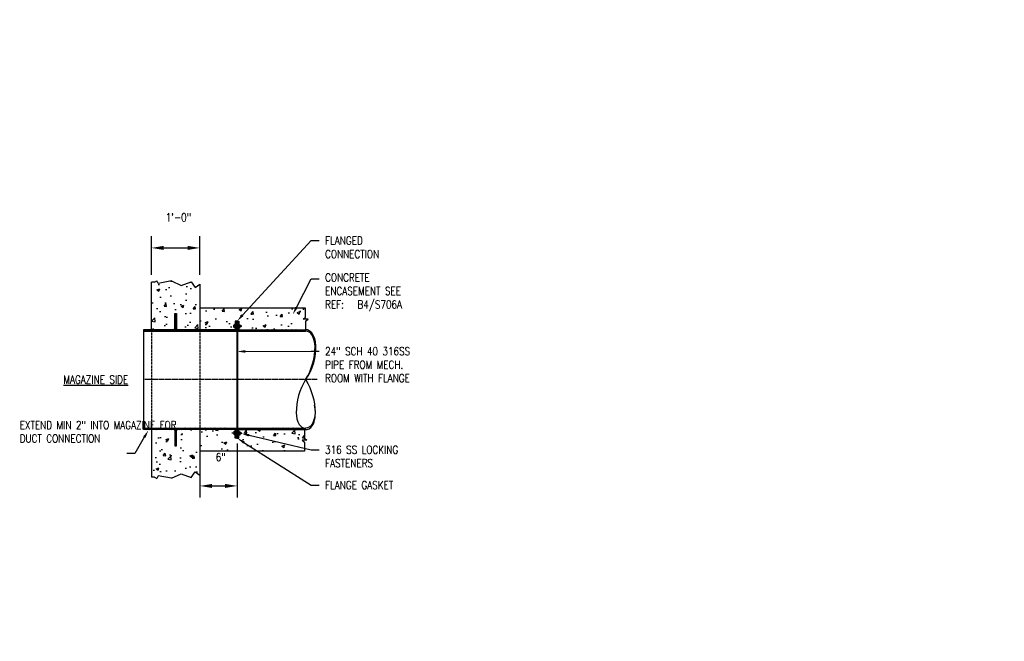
# Model space of a CAD drawing. Header units: inches. Extents: x 1758 to 2476, y 30 to 381.
# Tile 1 of 3: x 1799 to 2043, y 30 to 184. Entities that reach past the tile are written whole.
import ezdxf
from ezdxf import colors
from ezdxf.entities.mleader import LeaderData, LeaderLine
from ezdxf.math import Vec2, Vec3

# ---------------------------------------------------------------- set-up
doc = ezdxf.new("R2010")
doc.units = ezdxf.units.IN
doc.header["$MEASUREMENT"] = 0
doc.linetypes.add('Center 1_4_', pattern=[0.53125, 0.25, -0.09375, 0.09375, -0.09375])
doc.linetypes.add('DASHED2', pattern=[0.375, 0.25, -0.125])
for name, color, linetype in [('A-ANNO-DIMS', 1, 'Continuous'), ('A-DETL', 3, 'Continuous'), ('A-DETL-CNTR', 2, 'Center 1_4_'), ('A-DETL-THIN', 2, 'Continuous'), ('M-DETL-PATT', 1, 'Continuous'), ('S-ANNO-TEXT', 2, 'Continuous')]:
    doc.layers.add(name, color=color, linetype=linetype)
doc.layers.add('A-FLOR-PATT', color=9, linetype='Continuous', lineweight=18, true_color=0x808080)
doc.styles.add('Annotative', font='romans.shx', dxfattribs={"width": 0.8, "height": 2})
doc.dimstyles.new('Annotative', dxfattribs={"dimscale": 0, "dimtxt": 2, "dimasz": 0.125, "dimexe": 0.179688, "dimexo": 0.0625, "dimgap": 0.09, "dimtad": 1, "dimdec": 3, "dimzin": 3, "dimdsep": 46, "dimlunit": 4, "dimtxsty": 'Annotative', "dimcen": 0.09, "dimclrt": 2, "dimazin": 2, "dimtfac": 1, "dimtdec": 3, "dimtmove": 1, "dimatfit": 3, "dimfxl": 1, "dimtfill": 1, "dimfrac": 2, "dimtolj": 1, "dimtzin": 0, "dimarcsym": 0})
pattern_1 = [(50, (0, 5e-13), (7.172602, -0.627521), [0.75, -8.25]), (355, (0, 5e-13), (-1.387513, 7.52192), [0.6, -6.6]), (100.45144, (0.598, -0.052), (5.785088, 6.8944), [0.637402, -7.01142]), (46.1842, (0, 2), (10.672413, -1.655193), [1.125, -12.375]), (96.63564, (0.889, 1.862), (9.34662, 9.741186), [0.956103, -10.51714]), (351.18416, (0, 2), (9.34662, 9.741186), [0.9, -9.9]), (21, (1, 1.5), (5.96907, -4.026189), [0.75, -8.25]), (326, (1, 1.5), (2.433153, 7.2515), [0.6, -6.6]), (71.45144, (1.4974, 1.1645), (8.402224, 3.225312), [0.637402, -7.01142]), (37.5, (0, 5e-13), (0.1215986, 3.3289385), [0, -6.52, 0, -6.7, 0, -6.625]), (7.5, (0, 5e-13), (2.6306954, 3.944117), [0, -3.82, 0, -6.37, 0, -2.525]), (327.5, (-2.23, 5e-13), (5.3382244, -0.2255487), [0, -2.5, 0, -7.8, 0, -10.35]), (317.5, (-3.23, 5e-13), (5.831862, 1.00105), [0, -3.25, 0, -5.18, 0, -7.35])]
pattern_2 = [(135, (-8, 5e-13), (-0.176776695, -0.176776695), [])]
pattern_3 = [(135, (0, 5e-13), (-0.176776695, -0.176776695), [])]
pattern_4 = [(50, (0, 0), (7.172602, -0.627521), [0.75, -8.25]), (355, (0, 0), (-1.387513, 7.52192), [0.6, -6.6]), (100.45144, (0.598, -0.052), (5.785088, 6.8944), [0.637402, -7.01142]), (46.1842, (0, 2), (10.672413, -1.655193), [1.125, -12.375]), (96.63564, (0.889, 1.862), (9.34662, 9.741186), [0.956103, -10.51714]), (351.18416, (0, 2), (9.34662, 9.741186), [0.9, -9.9]), (21, (1, 1.5), (5.96907, -4.026189), [0.75, -8.25]), (326, (1, 1.5), (2.433153, 7.2515), [0.6, -6.6]), (71.45144, (1.4974, 1.1645), (8.402224, 3.225312), [0.637402, -7.01142]), (37.5, (0, 0), (0.1215986, 3.3289385), [0, -6.52, 0, -6.7, 0, -6.625]), (7.5, (0, 0), (2.6306954, 3.944117), [0, -3.82, 0, -6.37, 0, -2.525]), (327.5, (-2.23, 0), (5.3382244, -0.2255487), [0, -2.5, 0, -7.8, 0, -10.35]), (317.5, (-3.23, 0), (5.831862, 1.00105), [0, -3.25, 0, -5.18, 0, -7.35])]

# ---------------------------------------------------------------- blocks, each defined once
blk = doc.blocks.new('*D15')
at = {"layer": 'A-ANNO-DIMS', "color": 0, "lineweight": -2, "transparency": 16777216}
for p, q in [((1853.12, 79.25), (1853.12, 65.9)), ((1843.91, 74.4), (1843.91, 65.9)), ((1846.91, 68.78), (1850.12, 68.78))]:
    blk.add_line(p, q, dxfattribs=at)
at = {"layer": 'A-ANNO-DIMS', "color": 0, "transparency": 16777216}
for points in [[(1846.91, 69.28), (1846.91, 68.28), (1843.91, 68.78)], [(1850.12, 69.28), (1850.12, 68.28), (1853.12, 68.78)]]:
    blk.add_solid(points, dxfattribs=at)
at = {"layer": 'Defpoints', "color": 0, "transparency": 16777216}
for p in [(1853.12, 80.25), (1843.91, 75.4), (1853.12, 68.78)]:
    blk.add_point(p, dxfattribs=at)
at = {"layer": 'A-ANNO-DIMS', "color": 2, "lineweight": -3, "transparency": 16777216, "insert": (1849.06, 77.59), "char_height": 32, "width": 6.9344, "attachment_point": 5, "style": 'Annotative'}
blk.add_mtext('\\A1;{\\H0.0625x;\\P6"}', dxfattribs=at)
blk = doc.blocks.new('*D17')
at = {"layer": 'A-ANNO-DIMS', "color": 0, "lineweight": -2, "transparency": 16777216}
for p, q in [((1831.91, 121.09), (1831.91, 130.6)), ((1843.91, 121.09), (1843.91, 130.6)), ((1834.91, 127.72), (1840.91, 127.72))]:
    blk.add_line(p, q, dxfattribs=at)
at = {"layer": 'A-ANNO-DIMS', "color": 0, "transparency": 16777216}
for points in [[(1834.91, 128.22), (1834.91, 127.22), (1831.91, 127.72)], [(1840.91, 128.22), (1840.91, 127.22), (1843.91, 127.72)]]:
    blk.add_solid(points, dxfattribs=at)
at = {"layer": 'Defpoints', "color": 0, "transparency": 16777216}
for p in [(1843.91, 127.72), (1831.91, 120.09), (1843.91, 120.09)]:
    blk.add_point(p, dxfattribs=at)
at = {"layer": 'A-ANNO-DIMS', "color": 2, "lineweight": -3, "transparency": 16777216, "insert": (1838.57, 136.95), "char_height": 32, "width": 6.9344, "attachment_point": 5, "style": 'Annotative'}
blk.add_mtext('\\A1;{\\H0.0625x;\\P1\'-0"}', dxfattribs=at)

msp = doc.modelspace()

# ---------------------------------------------------------------- hatches: boundary and pattern name
at = {"layer": 'A-FLOR-PATT', "lineweight": -3}
h = msp.add_hatch(dxfattribs=at)
h.set_pattern_fill('AR-CONC', color=8, style=0)
h.set_pattern_definition(pattern_4)
h.paths.add_polyline_path([(1831.9134, 107.4735), (1837.7251, 107.4735), (1837.7251, 111.4735), (1838.1018, 111.4735), (1838.1018, 107.4735), (1843.9134, 107.4735), (1843.9134, 118.7161), (1842.7126, 117.9502), (1841.7702, 119.3456), (1839.2572, 118.4037), (1836.8925, 119.529), (1833.5846, 118.9225), (1833.1969, 119.5779), (1832.6186, 119.2117), (1831.9134, 119.2635)])
h = msp.add_hatch(dxfattribs=at)
h.set_pattern_fill('AR-CONC', color=8, style=0)
h.set_pattern_definition(pattern_1)
h.paths.add_polyline_path([(1861.5745, 107.4735), (1869.7922, 107.4735), (1869.7922, 109.5882), (1870.2783, 110.0743), (1869.1826, 110.0743), (1869.7129, 110.6046), (1869.7129, 112.7402), (1843.9134, 112.7402), (1843.9134, 107.4735), (1860.6628, 107.4735), (1860.6628, 109.5785), (1861.5745, 109.5785), (1861.5745, 109.57)])
for points in [[(1837.7251, 107.6903), (1837.7251, 107.4735), (1837.5083, 107.4735), (1837.5187, 107.484)], [(1838.1018, 107.6903), (1838.3185, 107.4735), (1838.1018, 107.4735), (1838.1018, 107.4838)], [(1837.7251, 82.5068), (1837.7251, 82.7235), (1837.5083, 82.7235), (1837.5187, 82.7131)], [(1838.1018, 82.5068), (1838.3185, 82.7235), (1838.1018, 82.7235), (1838.1018, 82.7133)]]:
    msp.add_hatch(color=8, dxfattribs=at).paths.add_polyline_path(points)
h = msp.add_hatch(color=8, dxfattribs=at)
h.paths.add_polyline_path([(1853.1978, 107.0985), (1853.1978, 108.2152), (1853.0395, 108.2152), (1853.0395, 107.0985)])
h.paths.add_polyline_path([(1853.0395, 108.537), (1853.1978, 108.537), (1853.1978, 109.57), (1853.0395, 109.57)])
h = msp.add_hatch(color=8, dxfattribs=at)
h.paths.add_polyline_path([(1853.1978, 80.6271), (1853.1978, 81.6601), (1853.0395, 81.6601), (1853.0395, 80.6271)])
h.paths.add_polyline_path([(1853.0395, 81.9818), (1853.1978, 81.9818), (1853.1978, 83.0985), (1853.0395, 83.0985), (1853.0395, 82.6998)])
h = msp.add_hatch(dxfattribs=at)
h.set_pattern_fill('AR-CONC', color=8, style=0)
h.set_pattern_definition(pattern_4)
h.paths.add_polyline_path([(1831.9134, 82.7235), (1837.7251, 82.7235), (1837.7251, 78.7235), (1838.1018, 78.7235), (1838.1018, 82.7235), (1843.9134, 82.7235), (1843.9134, 71.481), (1842.7126, 72.2469), (1841.7702, 70.8515), (1839.2572, 71.7934), (1836.8925, 70.668), (1833.5846, 71.2745), (1833.1969, 70.6191), (1832.6186, 70.9853), (1831.9134, 70.9335)])
h = msp.add_hatch(dxfattribs=at)
h.set_pattern_fill('AR-CONC', color=8, style=0)
h.set_pattern_definition(pattern_1)
h.paths.add_polyline_path([(1869.7129, 77.4568), (1869.7129, 79.5925), (1869.1826, 80.1228), (1870.2783, 80.1228), (1869.7922, 80.6089), (1869.7922, 82.7235), (1861.5745, 82.7235), (1861.5745, 80.6185), (1860.6628, 80.6185), (1860.6628, 82.7235), (1843.9134, 82.7235), (1843.9134, 77.4568), (1861.0395, 77.4568)])
at = {"layer": 'M-DETL-PATT', "lineweight": -3}
h = msp.add_hatch(dxfattribs=at)
h.set_pattern_fill('FP_1', color=8, style=0, pattern_type=2)
h.set_pattern_definition(pattern_2)
h.paths.add_polyline_path([(1853.0395, 107.0985), (1853.0395, 109.5785), (1852.6628, 109.5785), (1852.6628, 107.4735), (1838.1018, 107.4735), (1838.1018, 111.4735), (1837.7251, 111.4735), (1837.7251, 107.4735), (1829.9134, 107.4735), (1829.9134, 107.0985), (1843.0081, 107.0985)])
h = msp.add_hatch(dxfattribs=at)
h.set_pattern_fill('FP_1', color=8, style=0, pattern_type=2)
h.set_pattern_definition(pattern_3)
h.paths.add_polyline_path([(1853.1978, 107.0985), (1870.0653, 107.0985), (1870.0653, 107.4735), (1853.5745, 107.4735), (1853.5745, 109.57), (1853.1978, 109.57)])
h = msp.add_hatch(dxfattribs=at)
h.set_pattern_fill('FP_1', color=8, style=0, pattern_type=2)
h.set_pattern_definition(pattern_2)
h.paths.add_polyline_path([(1838.1018, 78.7235), (1838.1018, 82.7235), (1852.6628, 82.7235), (1852.6628, 80.6185), (1853.0395, 80.6185), (1853.0395, 83.0985), (1829.9134, 83.0985), (1829.9134, 82.7235), (1837.7251, 82.7235), (1837.7251, 78.7235)])
h = msp.add_hatch(dxfattribs=at)
h.set_pattern_fill('FP_1', color=8, style=0, pattern_type=2)
h.set_pattern_definition(pattern_3)
h.paths.add_polyline_path([(1853.1978, 80.6271), (1853.5745, 80.6271), (1853.5745, 82.7235), (1870.045, 82.7235), (1870.045, 83.0985), (1853.1978, 83.0985)])

# ---------------------------------------------------------------- linework, layer by layer
at = {"layer": 'A-DETL', "lineweight": -3}
for p, q in [((1832.6186, 119.2117), (1833.1969, 119.5779)), ((1833.5846, 118.9225), (1833.1969, 119.5779)), ((1836.8925, 119.529), (1833.5846, 118.9225)), ((1832.6186, 119.2117), (1831.9134, 119.2635)), ((1831.9134, 107.4735), (1831.9134, 119.2635)), ((1843.9134, 118.7161), (1843.9134, 107.4735)), ((1870.0653, 112.7735), (1843.9134, 112.7735)), ((1870.0533, 110.5506), (1870.0653, 112.7735)), ((1837.7251, 107.4735), (1837.7251, 111.4735)), ((1837.7251, 111.4735), (1838.1018, 111.4735)), ((1838.1018, 111.4735), (1838.1018, 107.4735)), ((1869.4557, 110.0743), (1870.0533, 110.5506)), ((1870.6723, 110.0743), (1869.4557, 110.0743)), ((1870.0653, 109.5882), (1870.6723, 110.0743)), ((1852.6628, 107.4735), (1829.9134, 107.4735)), ((1829.9134, 107.4735), (1829.9134, 107.0985)), ((1852.3362, 108.1264), (1852.3362, 108.6259)), ((1852.5988, 108.7123), (1852.3704, 108.7123)), ((1852.3704, 108.5396), (1852.5988, 108.5396)), ((1852.3704, 108.2127), (1852.5988, 108.2127)), ((1852.5988, 108.04), (1852.3704, 108.04)), ((1852.5988, 107.8811), (1852.5988, 108.8849)), ((1852.5988, 108.8849), (1852.6628, 108.8849)), ((1852.6628, 107.8811), (1852.5988, 107.8811)), ((1853.0395, 109.5785), (1852.6628, 109.5785)), ((1852.6628, 109.5785), (1852.6628, 107.4735)), ((1853.0395, 107.0985), (1853.0395, 109.5785)), ((1853.1978, 109.57), (1853.0395, 109.57)), ((1853.0395, 108.537), (1853.1978, 108.537)), ((1853.1978, 108.2152), (1853.0395, 108.2152)), ((1853.1978, 107.0985), (1853.1978, 109.5785)), ((1853.1978, 109.5785), (1853.5745, 109.5785)), ((1853.5745, 109.5785), (1853.5745, 107.4735)), ((1853.6386, 108.8849), (1853.5745, 108.8849)), ((1853.5745, 107.8811), (1853.6386, 107.8811)), ((1853.5745, 107.4735), (1870.045, 107.4735)), ((1853.6386, 107.8811), (1853.6386, 108.8849)), ((1853.6386, 108.7123), (1853.8704, 108.7123)), ((1853.8704, 108.5396), (1853.6386, 108.5396)), ((1853.8704, 108.2127), (1853.6386, 108.2127)), ((1853.6386, 108.04), (1853.8704, 108.04)), ((1853.9046, 108.1264), (1853.9046, 108.6259)), ((1853.9217, 108.2422), (1853.9046, 108.2126)), ((1853.906, 108.5123), (1853.9217, 108.5397)), ((1853.9217, 108.5397), (1853.9369, 108.5123)), ((1853.9355, 108.2126), (1853.9217, 108.2422)), ((1853.9527, 108.2422), (1853.9355, 108.2126)), ((1853.9369, 108.5123), (1853.9527, 108.5397)), ((1853.9527, 108.5397), (1853.9679, 108.5123)), ((1853.9665, 108.2126), (1853.9527, 108.2422)), ((1853.9836, 108.2422), (1853.9665, 108.2126)), ((1853.9679, 108.5123), (1853.9836, 108.5397)), ((1853.9836, 108.5397), (1853.9988, 108.5123)), ((1853.9974, 108.2126), (1853.9836, 108.2422)), ((1854.0146, 108.2422), (1853.9974, 108.2126)), ((1853.9988, 108.5123), (1854.0146, 108.5397)), ((1854.0146, 108.5397), (1854.0298, 108.5123)), ((1854.0284, 108.2126), (1854.0146, 108.2422)), ((1854.083, 108.2501), (1854.0284, 108.2126)), ((1854.0298, 108.5123), (1854.0455, 108.5397)), ((1854.0455, 108.5397), (1854.083, 108.5022)), ((1854.083, 108.5022), (1854.083, 108.2501)), ((1870.0653, 109.5882), (1870.0653, 107.0959)), ((1829.9134, 107.0985), (1870.0382, 107.0985)), ((1853.0395, 107.0985), (1853.0395, 83.0985)), ((1853.1978, 107.0985), (1853.1978, 83.0985)), ((1829.9134, 82.7235), (1829.9134, 83.0985)), ((1829.9134, 83.0985), (1870.0382, 83.0985)), ((1843.9134, 83.271), (1843.9134, 71.481)), ((1853.0395, 83.0985), (1853.0395, 80.6185)), ((1853.1978, 83.0985), (1853.1978, 80.6185)), ((1870.045, 82.7235), (1870.0382, 83.0985)), ((1852.6628, 82.7235), (1829.9134, 82.7235)), ((1831.9134, 82.7235), (1831.9134, 70.9335)), ((1837.7251, 82.7235), (1837.7251, 78.7235)), ((1838.1018, 78.7235), (1838.1018, 82.7235)), ((1852.3362, 82.0707), (1852.3362, 81.5711)), ((1852.5988, 82.157), (1852.3704, 82.157)), ((1852.3704, 81.9843), (1852.5988, 81.9843)), ((1852.3704, 81.6575), (1852.5988, 81.6575)), ((1852.5988, 81.4848), (1852.3704, 81.4848)), ((1852.6628, 82.316), (1852.5988, 82.316)), ((1852.5988, 82.316), (1852.5988, 81.3122)), ((1852.5988, 81.3122), (1852.6628, 81.3122)), ((1852.6628, 80.6185), (1852.6628, 82.7235)), ((1853.0395, 80.6185), (1852.6628, 80.6185)), ((1853.0395, 81.9818), (1853.1978, 81.9818)), ((1853.1978, 81.6601), (1853.0395, 81.6601)), ((1853.0395, 80.6271), (1853.1978, 80.6271)), ((1853.1978, 80.6185), (1853.5745, 80.6185)), ((1853.5745, 80.6185), (1853.5745, 82.7235)), ((1853.5745, 82.7235), (1870.045, 82.7235)), ((1853.6386, 82.316), (1853.5745, 82.316)), ((1853.5745, 81.3122), (1853.6386, 81.3122)), ((1853.6386, 81.3122), (1853.6386, 82.316)), ((1853.6386, 82.1434), (1853.8704, 82.1434)), ((1853.8704, 81.9707), (1853.6386, 81.9707)), ((1853.8704, 81.6438), (1853.6386, 81.6438)), ((1853.6386, 81.4712), (1853.8704, 81.4712)), ((1853.9046, 81.5575), (1853.9046, 82.0571)), ((1853.9046, 81.941), (1853.9217, 81.9708)), ((1853.9217, 81.6734), (1853.9046, 81.6438)), ((1853.9217, 81.9708), (1853.9369, 81.9434)), ((1853.9355, 81.6438), (1853.9217, 81.6734)), ((1853.9527, 81.6734), (1853.9355, 81.6438)), ((1853.9369, 81.9434), (1853.9527, 81.9708)), ((1853.9527, 81.9708), (1853.9679, 81.9434)), ((1853.9665, 81.6438), (1853.9527, 81.6734)), ((1853.9836, 81.6734), (1853.9665, 81.6438)), ((1853.9679, 81.9434), (1853.9836, 81.9708)), ((1853.9836, 81.9708), (1853.9988, 81.9434)), ((1853.9974, 81.6438), (1853.9836, 81.6734)), ((1854.0146, 81.6734), (1853.9974, 81.6438)), ((1853.9988, 81.9434), (1854.0146, 81.9708)), ((1854.0146, 81.9708), (1854.0298, 81.9434)), ((1854.0284, 81.6438), (1854.0146, 81.6734)), ((1854.083, 81.6813), (1854.0284, 81.6438)), ((1854.0298, 81.9434), (1854.0455, 81.9708)), ((1854.0455, 81.9708), (1854.083, 81.9333)), ((1854.083, 81.9333), (1854.083, 81.6813)), ((1869.7922, 82.7235), (1869.7922, 80.6089)), ((1869.7922, 80.6089), (1870.3992, 80.1228)), ((1837.7251, 78.7235), (1838.1018, 78.7235)), ((1870.3992, 80.1228), (1869.1826, 80.1228)), ((1869.1826, 80.1228), (1869.7802, 79.6465)), ((1869.7802, 79.6465), (1869.7922, 77.4235)), ((1869.7922, 77.4235), (1843.9134, 77.4235)), ((1832.6186, 70.9853), (1831.9134, 70.9335)), ((1832.6186, 70.9853), (1833.1969, 70.6191)), ((1833.5846, 71.2745), (1833.1969, 70.6191)), ((1836.8925, 70.668), (1833.5846, 71.2745))]:
    msp.add_line(p, q, dxfattribs=at)
at = {"layer": 'A-DETL', "linetype": 'DASHED2', "lineweight": -3}
for p, q in [((1831.9134, 107.0985), (1831.9134, 83.0985)), ((1843.9134, 107.0985), (1843.9134, 83.0985))]:
    msp.add_line(p, q, dxfattribs=at)
at = {"layer": 'A-DETL', "lineweight": -3}
for points in [[(1836.8925, 119.529), (1839.2572, 118.4037), (1841.7702, 119.3456), (1842.7126, 117.9502), (1843.9134, 118.7161)], [(1836.8925, 70.668), (1839.2572, 71.7934), (1841.7702, 70.8515), (1842.7126, 72.2469), (1843.9134, 71.481)]]:
    msp.add_lwpolyline(points, dxfattribs=at)
for points in [[(1870.0653, 95.0959, 0.16957281), (1872.5778, 103.7869, 0.13203277), (1871.6684, 106.5954, 0.23575978), (1870.0523, 107.4709)], [(1870.0653, 95.0959, 0.13902109), (1872.3959, 103.3159, 0.13165196), (1871.6242, 106.1959, 0.26794948), (1870.0653, 107.0959)], [(1870.0653, 95.0959, 0.13902109), (1867.7348, 86.8759, 0.13165196), (1868.5065, 83.9959, 0.26898756), (1870.0382, 83.0985)], [(1870.0653, 95.0959, -0.13902109), (1872.3959, 86.8759, -0.13165196), (1871.6242, 83.9959, -0.27691635), (1870.0382, 83.0985)]]:
    msp.add_lwpolyline(points, format="xyb", dxfattribs=at)
for centre, radius, start, end in [((1852.4622, 108.6259), 0.126, 136.750182, 223.249818), ((1852.7435, 108.3762), 0.4073, 156.34317, 203.65683), ((1852.4622, 108.1264), 0.126, 136.750182, 223.249818), ((1853.7786, 108.6259), 0.126, 316.750182, 43.249818), ((1853.4973, 108.3762), 0.4073, 336.34317, 23.65683), ((1853.7786, 108.1264), 0.126, 316.750182, 43.249818), ((1864.4066, 86.9006), 8.0818, 343.9657, 13.502213), ((1869.8763, 85.2032), 2.4849, 273.734764, 294.705426), ((1869.2574, 85.4786), 3.027, 303.199833, 344.472658), ((1852.4622, 82.0707), 0.126, 136.750182, 223.249818), ((1852.7435, 81.8209), 0.4073, 156.34317, 203.65683), ((1852.4622, 81.5711), 0.126, 136.750182, 223.249818), ((1853.7786, 82.0571), 0.126, 316.750182, 43.249818), ((1853.4973, 81.8073), 0.4073, 336.34317, 23.65683), ((1853.7786, 81.5575), 0.126, 316.750182, 43.249818)]:
    msp.add_arc(centre, radius, start, end, dxfattribs=at)
at = {"layer": 'A-DETL-CNTR', "lineweight": -3}
msp.add_line((1872.9134, 95.0985), (1827.7981, 95.0985), dxfattribs=at)
at = {"layer": 'A-DETL-THIN', "lineweight": -3}
for p, q in [((1853.9217, 108.5397), (1853.9046, 108.2126)), ((1853.9527, 108.5397), (1853.9355, 108.2126)), ((1853.9836, 108.5397), (1853.9665, 108.2126)), ((1854.0146, 108.5397), (1853.9974, 108.2126)), ((1854.0455, 108.5397), (1854.0284, 108.2126)), ((1853.9217, 81.9708), (1853.9046, 81.6438)), ((1853.9527, 81.9708), (1853.9355, 81.6438)), ((1853.9836, 81.9708), (1853.9665, 81.6438)), ((1854.0146, 81.9708), (1853.9974, 81.6438)), ((1854.0455, 81.9708), (1854.0284, 81.6438))]:
    msp.add_line(p, q, dxfattribs=at)
at = {"layer": 'A-FLOR-PATT', "lineweight": -3}
for p, q in [((1837.5083, 107.4735), (1837.7251, 107.6903)), ((1838.1018, 107.6903), (1838.3185, 107.4735)), ((1837.5083, 82.7235), (1837.7251, 82.5068)), ((1838.1018, 82.5068), (1838.3185, 82.7235))]:
    msp.add_line(p, q, dxfattribs=at)

# ---------------------------------------------------------------- dimensions: what is measured, and where the dimension line sits
at = {"layer": 'A-ANNO-DIMS', "lineweight": -3}
for base, p1, p2, text, picture, middle in [((1843.9134, 127.7219), (1831.9134, 120.0908), (1843.9134, 120.0908), '{\\H0.0625x;\\P1\'-0"}', '*D17', (1838.5664, 127.6532)), ((1853.1187, 68.7792), (1843.9134, 75.3975), (1853.1187, 80.253), '{\\H0.0625x;\\P6"}', '*D15', (1849.0634, 68.2902))]:
    dim = msp.add_linear_dim(base=base, p1=p1, p2=p2, angle=180, text=text, dimstyle='Annotative', override={"dimtxt": 0.125, "dimasz": 0.1875, "dimpost": '\\X', "dimtfill": 0}, dxfattribs=at)
    dim.commit()
    dim.dimension.update_dxf_attribs({"geometry": picture, "text_midpoint": middle, "dimtype": 160})

# ---------------------------------------------------------------- leaders
at = {"layer": 'S-ANNO-TEXT', "lineweight": -3}
ml = msp.add_multileader_mtext('Standard', dxfattribs=at)
ml.set_content('FLANGED\\PCONNECTION', color=256, style='Annotative')
ml.set_leader_properties(color=1, linetype='ByLayer', lineweight=-1)
ml.build(insert=Vec2(0, 0))
ml.multileader.update_dxf_attribs({"text_right_attachment_type": 3, "dogleg_length": 0.125, "arrow_head_size": 2, "scale": 16})
ctx = ml.context
ctx.base_point, ctx.scale, ctx.char_height, ctx.arrow_head_size, ctx.landing_gap_size, ctx.plane_origin = Vec3(1873.4507, 129.5291), 16, 2, 2, 1.44, Vec3(1867.6907, 142.3392)
ctx.right_attachment = 3
notes = []
notes.append((ctx, [(0, (1, 1, 0), (1871.4507, 129.5291), (1, 0), 2, [(0, [(1853.1193, 109.6075)], 0, [])])]))
ctx.mtext.insert, ctx.mtext.flow_direction = Vec3(1874.8907, 130.5291), 5
ml = msp.add_multileader_mtext('Standard', dxfattribs=at)
ml.set_content('CONCRETE\\PENCASEMENT SEE\\PREF:^IB4/S706A', color=256, style='Annotative')
ml.set_leader_properties(color=1, linetype='ByLayer', lineweight=-1)
ml.build(insert=Vec2(0, 0))
ml.multileader.update_dxf_attribs({"text_right_attachment_type": 3, "dogleg_length": 0.125, "arrow_head_size": 2, "scale": 16})
ctx = ml.context
ctx.base_point, ctx.scale, ctx.char_height, ctx.arrow_head_size, ctx.landing_gap_size, ctx.plane_origin = Vec3(1873.4507, 120.0481), 16, 2, 2, 1.44, Vec3(1867.6907, 135.2459)
ctx.right_attachment = 3
notes.append((ctx, [(0, (1, 1, 0), (1871.4507, 120.0481), (1, 0), 2, [(0, [(1866.8832, 111.2245)], 0, [])])]))
ctx.mtext.insert, ctx.mtext.flow_direction = Vec3(1874.8907, 121.3814), 5
ml = msp.add_multileader_mtext('Standard', dxfattribs=at)
ml.set_content('24" SCH 40 316SS\\PPIPE FROM MECH.\\PROOM WITH FLANGE', color=256, style='Annotative')
ml.set_leader_properties(color=1, linetype='ByLayer', lineweight=-1)
ml.build(insert=Vec2(0, 0))
ml.multileader.update_dxf_attribs({"text_right_attachment_type": 3, "dogleg_length": 0.125, "arrow_head_size": 2, "scale": 16})
ctx = ml.context
ctx.base_point, ctx.scale, ctx.char_height, ctx.arrow_head_size, ctx.landing_gap_size, ctx.plane_origin = Vec3(1873.4507, 102.1302), 16, 2, 2, 1.44, Vec3(1867.6907, 116.9301)
ctx.right_attachment = 3
notes.append((ctx, [(0, (1, 1, 0), (1871.4507, 102.1302), (1, 0), 2, [(0, [(1853.1193, 102.0764)], 0, [])])]))
ctx.mtext.insert, ctx.mtext.flow_direction = Vec3(1874.8907, 103.1302), 5
ml = msp.add_multileader_mtext('Standard', dxfattribs=at)
ml.set_content('EXTEND MIN 2" INTO MAGAZINE FOR \\PDUCT CONNECTION', color=256, style='Annotative')
ml.set_leader_properties(color=1, linetype='ByLayer', lineweight=-1)
ml.build(insert=Vec2(0, 0))
ml.multileader.update_dxf_attribs({"text_right_attachment_type": 3, "dogleg_length": 0.125, "arrow_head_size": 2, "scale": 16})
ctx = ml.context
ctx.base_point, ctx.scale, ctx.char_height, ctx.arrow_head_size, ctx.landing_gap_size, ctx.plane_origin = Vec3(1797.8508, 83.852), 16, 2, 2, 1.44, Vec3(1780.5223, 108.7951)
ctx.right_attachment = 3
notes.append((ctx, [(1, (1, 1, 0), (1827.7975, 76.8044), (-1, 0), 2, [(0, [(1831.1382, 82.5458)], 0, [])])]))
ctx.mtext.insert, ctx.mtext.width, ctx.mtext.defined_height, ctx.mtext.flow_direction = Vec3(1799.2908, 84.852), 31.484034, 8.0476, 5
ml = msp.add_multileader_mtext('Standard', dxfattribs=at)
ml.set_content('FLANGE GASKET', color=256, style='Annotative')
ml.set_leader_properties(color=1, linetype='ByLayer', lineweight=-1)
ml.build(insert=Vec2(0, 0))
ml.multileader.update_dxf_attribs({"text_right_attachment_type": 3, "dogleg_length": 0.125, "arrow_head_size": 2, "scale": 16})
ctx = ml.context
ctx.base_point, ctx.scale, ctx.char_height, ctx.arrow_head_size, ctx.landing_gap_size, ctx.plane_origin = Vec3(1873.4507, 68.9986), 16, 2, 2, 1.44, Vec3(1867.6907, 83.7985)
ctx.right_attachment = 3
notes.append((ctx, [(0, (1, 1, 0), (1871.4507, 68.9986), (1, 0), 2, [(0, [(1853.1193, 80.6073)], 0, [])])]))
ctx.mtext.insert, ctx.mtext.flow_direction = Vec3(1874.8907, 69.9986), 5
ml = msp.add_multileader_mtext('Standard', dxfattribs=at)
ml.set_content('316 SS LOCKING\\PFASTENERS', color=256, style='Annotative')
ml.set_leader_properties(color=1, linetype='ByLayer', lineweight=-1)
ml.build(insert=Vec2(0, 0))
ml.multileader.update_dxf_attribs({"text_right_attachment_type": 3, "dogleg_length": 0.125, "arrow_head_size": 2, "scale": 16})
ctx = ml.context
ctx.base_point, ctx.scale, ctx.char_height, ctx.arrow_head_size, ctx.landing_gap_size, ctx.plane_origin = Vec3(1873.4507, 77.7389), 16, 2, 2, 1.44, Vec3(1867.6907, 92.5388)
ctx.right_attachment = 3
notes.append((ctx, [(0, (1, 1, 0), (1871.4507, 77.7389), (1, 0), 2, [(0, [(1854.1077, 81.7738)], 0, [])])]))
ctx.mtext.insert, ctx.mtext.flow_direction = Vec3(1874.8907, 78.7389), 5
for ctx, leaders in notes:
    for number, flags, end, landing, length, lines in leaders:
        leader = LeaderData()
        leader.index, (leader.has_last_leader_line, leader.has_dogleg_vector, leader.attachment_direction) = number, flags
        leader.last_leader_point, leader.dogleg_vector, leader.dogleg_length = Vec3(end), Vec3(landing), length
        for number, points, colour, breaks in lines:
            line = LeaderLine()
            line.index, line.vertices, line.color, line.breaks = number, Vec3.list(points), colors.encode_raw_color(colour), breaks
            leader.lines.append(line)
        ctx.leaders.append(leader)

# ---------------------------------------------------------------- next in the draw order: texts
at = {"layer": 'S-ANNO-TEXT', "lineweight": -3, "insert": (1818.1242, 95.0985), "char_height": 2, "width": 21.842216, "attachment_point": 5, "line_spacing_factor": 0.936439, "style": 'Annotative', "bg_fill": 2}
msp.add_mtext('\\pxt5.33333,10.66667,16,21.33333,26.66667,32,37.33333,42.66667,48,53.33333,58.66667,64,69.33333,74.66667,80,85.33333,90.66667,96,101.33333,106.66667,112,117.33333,122.66667,128,133.33333,138.66667,144,149.33333,154.66667,160,165.33333,170.66667;{\\LMAGAZINE SIDE}', dxfattribs=at)

# ---------------------------------------------------------------- next in the draw order: linework, layer by layer
at = {"layer": 'A-DETL', "lineweight": -3}
msp.add_line((1829.9134, 107.0985), (1829.9134, 83.0985), dxfattribs=at)

doc.saveas('drawing.dxf')
